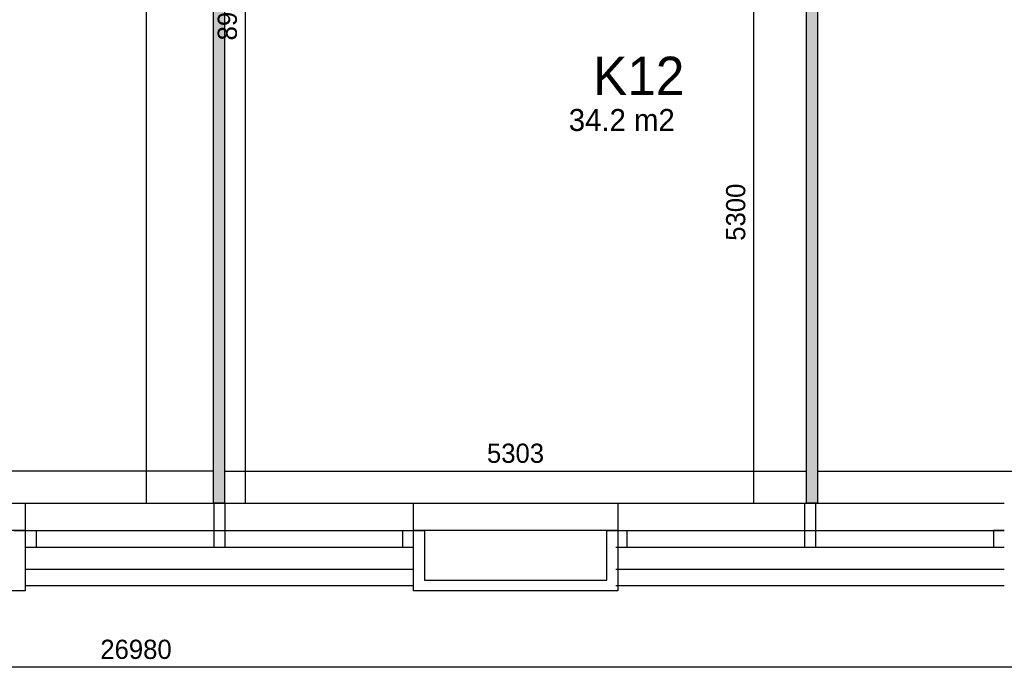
# Model space of a CAD drawing. Extents: x 319440 to 414317, y 3650 to 109188.
# Tile 3 of 46: x 336250 to 345223, y 8774 to 14672. Entities that reach past the tile are written whole.
import ezdxf

# ---------------------------------------------------------------- set-up
doc = ezdxf.new("R2010")
doc.units = 0
doc.header["$MEASUREMENT"] = 0
doc.header["$PDMODE"] = 35
doc.header["$PDSIZE"] = -0.5
doc.layers.get('0').update_dxf_attribs({"linetype": 'CONTINUOUS'})
doc.layers.get('DEFPOINTS').update_dxf_attribs({"linetype": 'CONTINUOUS'})
for name, color, linetype in [('AA$1A---_ARCEER', 252, 'CONTINUOUS'), ('AL21----_BUITENWAND', 252, 'CONTINUOUS'), ('AL22----_BINNENWAND', 252, 'CONTINUOUS'), ('AL31----_BUITENKOZIJN', 252, 'CONTINUOUS'), ('AM$1A---_MAATVOERING', 252, 'CONTINUOUS'), ('LAYER01', 252, 'CONTINUOUS'), ('M2', 252, 'CONTINUOUS')]:
    doc.layers.add(name, color=color, linetype=linetype)
doc.styles.add('B-01', font='b-gbp')
doc.dimstyles.new('BBA_STAND', dxfattribs={"dimtxt": 175, "dimasz": 1, "dimexe": 1, "dimexo": 0.001, "dimgap": 75, "dimtad": 1, "dimdec": 0, "dimzin": 0, "dimdsep": 46, "dimtxsty": 'B-01', "dimblk": 'NONE', "dimblk1": 'NONE', "dimblk2": 'PIJL1', "dimcen": 1, "dimse1": 1, "dimse2": 1, "dimclrd": 256, "dimclre": 1, "dimclrt": 256, "dimadec": 0, "dimazin": 0, "dimtfac": 1, "dimtdec": 0, "dimtmove": 0, "dimatfit": 0, "dimldrblk": 'PIJL1', "dimfxl": 1, "dimtolj": 1, "dimtzin": 0, "dimarcsym": 0})

# ---------------------------------------------------------------- blocks, each defined once
blk = doc.blocks.new('*D114')
at = {"layer": 'AM$1A---_MAATVOERING', "lineweight": -2, "transparency": 16777216}
blk.add_line((350800.4, 8774), (323820.4, 8774), dxfattribs=at)
at = {"layer": 'DEFPOINTS', "color": 0, "transparency": 16777216}
for p in [(323820.4, 9469), (350800.4, 9469), (323820.4, 8774)]:
    blk.add_point(p, dxfattribs=at)
at = {"layer": 'AM$1A---_MAATVOERING', "transparency": 16777216, "insert": (337310.4, 8936.5), "char_height": 175, "attachment_point": 5, "style": 'B-01'}
blk.add_mtext('\\A1;26980', dxfattribs=at)
blk = doc.blocks.new('_None')
blk = doc.blocks.new('PIJL1')
at = {"color": 1, "linetype": 'ByBlock'}
blk.add_line((0, 82.6), (0, -82.6), dxfattribs=at)
blk.add_solid([(-100, 16.7), (-100, -16.7), (0, 0)], dxfattribs=at)
blk = doc.blocks.new('*D135')
at = {"layer": 'AM$1A---_MAATVOERING', "lineweight": -2, "transparency": 16777216}
blk.add_line((338017.4, 10560), (330020.4, 10560), dxfattribs=at)
at = {"layer": 'DEFPOINTS', "color": 0, "transparency": 16777216}
for p in [(330020.4, 10560), (338017.4, 10560), (330020.4, 10458)]:
    blk.add_point(p, dxfattribs=at)
at = {"layer": 'AM$1A---_MAATVOERING', "transparency": 16777216, "insert": (334018.9, 10722.5), "char_height": 175, "attachment_point": 5, "style": 'B-01'}
blk.add_mtext('\\A1;7997', dxfattribs=at)
blk = doc.blocks.new('*D136')
at = {"layer": 'AM$1A---_MAATVOERING', "lineweight": -2, "transparency": 16777216}
blk.add_line((337402, 20920.8), (337402, 10269), dxfattribs=at)
at = {"layer": 'DEFPOINTS', "color": 0, "transparency": 16777216}
for p in [(337170.4, 20920.8), (337170.4, 10269), (337402, 10269)]:
    blk.add_point(p, dxfattribs=at)
at = {"layer": 'AM$1A---_MAATVOERING', "transparency": 16777216, "insert": (337239.5, 15594.9), "char_height": 175, "attachment_point": 5, "rotation": 90, "style": 'B-01'}
blk.add_mtext('\\A1;10652', dxfattribs=at)
blk = doc.blocks.new('*D137')
at = {"layer": 'AM$1A---_MAATVOERING', "lineweight": -2, "transparency": 16777216}
blk.add_line((338117.4, 10560), (343420.4, 10560), dxfattribs=at)
at = {"layer": 'DEFPOINTS', "color": 0, "transparency": 16777216}
for p in [(343420.4, 10560), (338117.4, 10420), (343420.4, 10420)]:
    blk.add_point(p, dxfattribs=at)
at = {"layer": 'AM$1A---_MAATVOERING', "transparency": 16777216, "insert": (340768.9, 10722.5), "char_height": 175, "attachment_point": 5, "style": 'B-01'}
blk.add_mtext('\\A1;5303', dxfattribs=at)
blk = doc.blocks.new('*D144')
at = {"layer": 'AM$1A---_MAATVOERING', "lineweight": -2, "transparency": 16777216}
blk.add_line((343520.4, 10560), (352370.4, 10560), dxfattribs=at)
at = {"layer": 'DEFPOINTS', "color": 0, "transparency": 16777216}
for p in [(352370.4, 10560), (343520.4, 10378), (352370.4, 10378)]:
    blk.add_point(p, dxfattribs=at)
at = {"layer": 'AM$1A---_MAATVOERING', "transparency": 16777216, "insert": (347945.4, 10722.5), "char_height": 175, "attachment_point": 5, "style": 'B-01'}
blk.add_mtext('\\A1;8850', dxfattribs=at)
blk = doc.blocks.new('*D146')
at = {"layer": 'AM$1A---_MAATVOERING', "lineweight": -2, "transparency": 16777216}
blk.add_line((342939, 15569), (342939, 10269), dxfattribs=at)
at = {"layer": 'DEFPOINTS', "color": 0, "transparency": 16777216}
for p in [(343160, 15569), (342939, 10269), (343160, 10269)]:
    blk.add_point(p, dxfattribs=at)
at = {"layer": 'AM$1A---_MAATVOERING', "transparency": 16777216, "insert": (342776.5, 12919), "char_height": 175, "attachment_point": 5, "rotation": 90, "style": 'B-01'}
blk.add_mtext('\\A1;5300', dxfattribs=at)
blk = doc.blocks.new('*D147')
at = {"layer": 'AM$1A---_MAATVOERING', "lineweight": -2, "transparency": 16777216}
blk.add_line((338306, 19219), (338306, 10269), dxfattribs=at)
at = {"layer": 'DEFPOINTS', "color": 0, "transparency": 16777216}
for p in [(338316, 19219), (338306, 10269), (338316, 10269)]:
    blk.add_point(p, dxfattribs=at)
at = {"layer": 'AM$1A---_MAATVOERING', "transparency": 16777216, "insert": (338143.5, 14744), "char_height": 175, "attachment_point": 5, "rotation": 90, "style": 'B-01'}
blk.add_mtext('\\A1;8950', dxfattribs=at)

msp = doc.modelspace()

# ---------------------------------------------------------------- hatches: boundary and pattern name
at = {"layer": 'AA$1A---_ARCEER'}
h = msp.add_hatch(color=256, dxfattribs=at)
h.paths.add_polyline_path([(350670.4, 19219), (350670.4, 19319), (339820.4, 19319), (339820.4, 19219), (339820.4, 15569), (340470.4, 15569), (340470.4, 15669), (339920.4, 15669), (339920.4, 19219)])
h.paths.add_polyline_path([(343520.4, 16569), (343520.4, 16619), (343520.4, 19219), (343420.4, 19219), (343420.4, 16669), (342520.4, 16669), (342520.4, 16569), (343420.4, 16569)], flags=17)
h.paths.add_polyline_path([(343520.4, 10269), (343520.4, 15619), (343520.4, 15669), (343420.4, 15669), (341070.4, 15669), (341070.4, 15569), (343420.4, 15569), (343420.4, 10269)])
h.paths.add_polyline_path([(338117.4, 10269), (338117.4, 19491.8), (338017.4, 19491.8), (338017.4, 10269)])

# ---------------------------------------------------------------- linework, layer by layer
at = {"layer": 'AL21----_BUITENWAND'}
for points in [[(334440.4, 10269), (336300.4, 10269)], [(336300.4, 10269), (336300.4, 10019)], [(339840.4, 10019), (339840.4, 10269)], [(339840.4, 10269), (341700.4, 10269)], [(341700.4, 10269), (341700.4, 10019)], [(336300.4, 10019), (334440.4, 10019)], [(336200.4, 10019), (336300.4, 10019)], [(336300.4, 10019), (336300.4, 9469)], [(339840.4, 10019), (339940.4, 10019)], [(339840.4, 9469), (339840.4, 10019)], [(341700.4, 10019), (339840.4, 10019)], [(339940.4, 10019), (339940.4, 9569)], [(341600.4, 10019), (341700.4, 10019)], [(341600.4, 9569), (341600.4, 10019)], [(341700.4, 10019), (341700.4, 9469)], [(339940.4, 9569), (341600.4, 9569)], [(336300.4, 9469), (334440.4, 9469)], [(341700.4, 9469), (339840.4, 9469)]]:
    msp.add_lwpolyline(points, dxfattribs=at)
at = {"layer": 'AL22----_BINNENWAND'}
for points in [[(338017.4, 10269), (338017.4, 19491.9)], [(338117.4, 19491.8), (338117.4, 10269)], [(343520.4, 15619), (343520.4, 10269)], [(343420.4, 10269), (343420.4, 15569)], [(338117.4, 10269), (338017.4, 10269)], [(343520.4, 10269), (343420.4, 10269)]]:
    msp.add_lwpolyline(points, dxfattribs=at)
at = {"layer": 'AL31----_BUITENKOZIJN'}
for points in [[(336300.4, 10269), (339840.4, 10269)], [(338020.4, 10269), (338020.4, 9869)], [(338120.4, 10269), (338120.4, 9869)], [(341683.4, 10269), (345223.4, 10269)], [(343403.4, 10269), (343403.4, 9869)], [(343503.4, 10269), (343503.4, 9869)], [(336300.4, 10019), (339840.4, 10019)], [(336400.4, 10019), (336400.4, 9869)], [(339740.4, 10019), (339740.4, 9869)], [(341683.4, 10019), (345223.4, 10019)], [(341783.4, 10019), (341783.4, 9869)], [(345223.4, 10019), (345123.4, 10019)], [(345123.4, 10019), (345123.4, 9869)], [(336300.4, 9869), (339840.4, 9869)], [(341683.4, 9869), (345223.4, 9869)], [(336300.4, 9669), (339840.4, 9669)], [(341683.4, 9669), (345223.4, 9669)], [(336300.4, 9519), (339840.4, 9519)], [(341683.4, 9519), (345223.4, 9519)]]:
    msp.add_lwpolyline(points, dxfattribs=at)

# ---------------------------------------------------------------- texts
at = {"layer": 'LAYER01', "style": 'B-01'}
msp.add_text('K12', height=350, rotation=0, dxfattribs=at).set_placement((341475.4, 13985.3))
at = {"layer": 'M2', "insert": (341254, 13859), "char_height": 200, "width": 1805, "attachment_point": 1, "style": 'B-01'}
msp.add_mtext('34.2 m2', dxfattribs=at)

# ---------------------------------------------------------------- dimensions: what is measured, and where the dimension line sits
at = {"layer": 'AM$1A---_MAATVOERING'}
for base, p1, p2, picture, middle in [((337402, 10269), (337170.4, 20920.8), (337170.4, 10269), '*D136', (337239.5, 15594.9)), ((338306, 10269), (338316, 19219), (338316, 10269), '*D147', (338143.5, 14744)), ((342939, 10269), (343160, 15569), (343160, 10269), '*D146', (342776.5, 12919))]:
    dim = msp.add_linear_dim(base=base, p1=p1, p2=p2, angle=270, dimstyle='BBA_STAND', dxfattribs=at)
    dim.commit()
    dim.dimension.update_dxf_attribs({"geometry": picture, "text_midpoint": middle})
for base, p1, p2, picture, middle in [((330020.4, 10560), (338017.4, 10560), (330020.4, 10458), '*D135', (334018.9, 10722.5)), ((343420.4, 10560), (338117.4, 10420), (343420.4, 10420), '*D137', (340768.9, 10722.5)), ((352370.4, 10560), (343520.4, 10378), (352370.4, 10378), '*D144', (347945.4, 10722.5)), ((323820.4, 8774), (350800.4, 9469), (323820.4, 9469), '*D114', (337310.4, 8936.5))]:
    dim = msp.add_linear_dim(base=base, p1=p1, p2=p2, dimstyle='BBA_STAND', dxfattribs=at)
    dim.commit()
    dim.dimension.update_dxf_attribs({"geometry": picture, "text_midpoint": middle})

doc.saveas('drawing.dxf')
